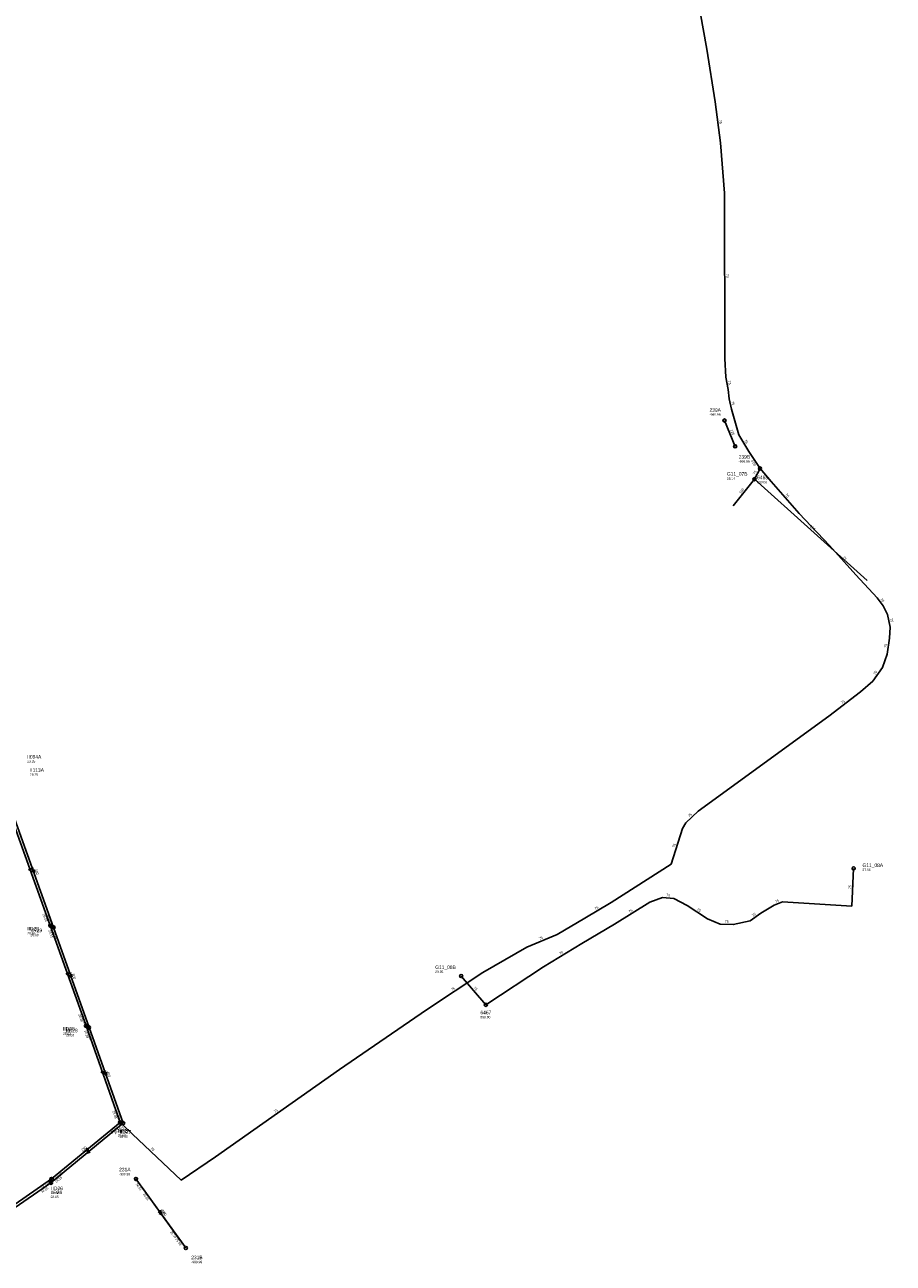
# Model space of a CAD drawing. Header units: metres. Extents: x 179992 to 198392, y 351761 to 369438.
# Tile 24 of 194: x 186561 to 187003, y 354162 to 354793. Entities that reach past the tile are written whole.
import ezdxf

# ---------------------------------------------------------------- set-up
doc = ezdxf.new("R2010")
doc.units = ezdxf.units.M

msp = doc.modelspace()

# ---------------------------------------------------------------- linework, layer by layer
at = {"layer": 'B-WE-RI-DRAINAGE-DRAIN', "linetype": 'Continuous'}
for points in [[(186922.777, 354578.479), (186917.346, 354591.69)], [(186640.22, 354173.949), (186621.172, 354200.317)]]:
    msp.add_lwpolyline(points, dxfattribs=at)
at = {"layer": 'B-WE-RI-DRAINAGE-DRAIN_PVC_400', "linetype": 'Continuous'}
msp.add_lwpolyline([(186642.887, 354170.262), (186617.495, 354205.387)], dxfattribs=at)
at = {"layer": 'B-WE-RI-DRAINAGE-RIOOLPUT_INSPECTIEPUT'}
for centre in [(186917.35, 354591.69), (186922.78, 354578.48), (186617.49, 354205.39), (186642.89, 354170.26)]:
    msp.add_circle(centre, 0.8, dxfattribs=at)
at = {"layer": 'B-WE-RI-DRAINAGE_STROMINGSRICHTING'}
for points in [[(186629.93, 354189.41), (186630.19, 354187.82), (186628.76, 354188.57)], [(186630.44, 354188.72), (186630.7, 354187.13), (186629.27, 354187.88)]]:
    msp.add_lwpolyline(points, dxfattribs=at)
at = {"layer": 'B-WE-RI-HWA-RIOOLLEIDING_BETON_300', "linetype": 'Continuous'}
for points in [[(186575.48, 354333.53), (186555.68, 354389.04)], [(186593.58, 354282.55), (186575.48, 354333.53)]]:
    msp.add_lwpolyline(points, dxfattribs=at)
at = {"layer": 'B-WE-RI-HWA-RIOOLLEIDING_BETON_400', "linetype": 'Continuous'}
for points in [[(186610.93, 354233.82), (186593.58, 354282.55)], [(186574.14, 354203.39), (186610.93, 354233.82)], [(186535.3, 354176.78), (186574.14, 354203.39)]]:
    msp.add_lwpolyline(points, dxfattribs=at)
at = {"layer": 'B-WE-RI-HWA-RIOOLPUT_INSPECTIEPUT'}
for centre in [(186575.48, 354333.53), (186593.58, 354282.55), (186610.93, 354233.82), (186574.14, 354203.39)]:
    msp.add_circle(centre, 0.8, dxfattribs=at)
at = {"layer": 'B-WE-RI-HWA_STROMINGSRICHTING'}
for points in [[(186565.77, 354362.88), (186565.58, 354361.29), (186564.42, 354362.4)], [(186584.73, 354309.64), (186584.53, 354308.04), (186583.37, 354309.16)], [(186602.45, 354259.78), (186602.26, 354258.18), (186601.09, 354259.3)], [(186593.19, 354220.08), (186592.54, 354218.6), (186594.1, 354218.97)]]:
    msp.add_lwpolyline(points, dxfattribs=at)
at = {"layer": 'B-WE-RI-PERSLEIDING-POMPPUT'}
for centre in [(186983.15, 354363.55), (186783.17, 354308.72)]:
    msp.add_circle(centre, 0.8, dxfattribs=at)
at = {"layer": 'B-WE-RI-PERSLEIDING-RIOOLPUT_INSPECTIEPUT'}
for centre in [(186935.48, 354567.23), (186795.74, 354294.08), (186609.4, 354234.14)]:
    msp.add_circle(centre, 0.8, dxfattribs=at)
at = {"layer": 'B-WE-RI-PERSLEIDING_PP_75', "linetype": 'Continuous'}
for points in [[(186880.69, 354910.41), (186891.261, 354866.394), (186898.182, 354834.286), (186903.373, 354808.33), (186908.372, 354780.836), (186912.602, 354753.919), (186915.294, 354733.155), (186917.409, 354707.391), (186917.601, 354623.179), (186917.986, 354613.759), (186919.139, 354607.414), (186919.716, 354602.799), (186920.869, 354597.416), (186924.715, 354584.342), (186929.714, 354575.882), (186935.48, 354567.23)], [(186935.48, 354567.23), (186941.057, 354560.694), (186955.477, 354544.351), (186970.858, 354528.009), (186984.317, 354513.012), (186995.083, 354501.284), (186998.16, 354497.246), (187000.467, 354492.824), (187001.813, 354486.48), (187001.428, 354480.904), (187000.275, 354472.637), (186997.775, 354465.907), (186992.969, 354458.986), (186986.624, 354453.41), (186970.474, 354441.105), (186903.95, 354392.655), (186897.606, 354386.694), (186895.875, 354383.81), (186890.107, 354365.738), (186859.537, 354346.127), (186846.271, 354338.244), (186832.043, 354329.976), (186816.662, 354323.439), (186794.167, 354310.558), (186765.52, 354291.524), (186721.107, 354261.146), (186658.044, 354216.733), (186640.548, 354204.812), (186609.4, 354234.14)], [(186932.62, 354561.8), (186935.48, 354567.23)], [(186795.74, 354294.08), (186825.122, 354313.442), (186844.733, 354325.362), (186861.268, 354335.168), (186879.34, 354346.319), (186885.685, 354348.818), (186891.453, 354348.242), (186898.375, 354344.589), (186908.757, 354337.859), (186915.102, 354335.168), (186921.831, 354334.975), (186930.483, 354336.898), (186935.866, 354340.743), (186942.595, 354344.781), (186946.825, 354346.511), (186982.202, 354344.396), (186983.15, 354363.55)], [(186783.17, 354308.72), (186795.74, 354294.08)]]:
    msp.add_lwpolyline(points, dxfattribs=at)
at = {"layer": 'B-WE-RI-VWA-POMPPUT'}
msp.add_circle((186932.62, 354561.8), 0.8, dxfattribs=at)
at = {"layer": 'B-WE-RI-VWA-RIOOLLEIDING', "linetype": 'Continuous'}
for points in [[(186921.83, 354548.16), (186932.62, 354561.8)], [(186990.12, 354510.12), (186932.62, 354561.8)], [(186573.85, 354334.42), (186553.98, 354389.81)], [(186592.04, 354283.37), (186573.85, 354334.42)], [(186609.4, 354234.14), (186592.04, 354283.37)], [(186574.48, 354205.41), (186609.4, 354234.14)], [(186535.54, 354178.47), (186574.48, 354205.41)]]:
    msp.add_lwpolyline(points, dxfattribs=at)
at = {"layer": 'B-WE-RI-VWA-RIOOLPUT_INSPECTIEPUT'}
for centre in [(186573.85, 354334.42), (186592.04, 354283.37), (186574.48, 354205.41)]:
    msp.add_circle(centre, 0.8, dxfattribs=at)
at = {"layer": 'B-WE-RI-VWA_STROMINGSRICHTING'}
for points in [[(186564.11, 354363.71), (186563.92, 354362.11), (186562.75, 354363.23)], [(186583.14, 354310.49), (186582.95, 354308.9), (186581.78, 354310.01)], [(186600.92, 354260.35), (186600.72, 354258.76), (186599.56, 354259.87)], [(186592.59, 354221.25), (186591.94, 354219.78), (186593.51, 354220.13)]]:
    msp.add_lwpolyline(points, dxfattribs=at)

# ---------------------------------------------------------------- texts
at = {"layer": 'B-WE-RI-DRAINAGE_AFM'}
for s, rotation, p in [('125', -67.65, (186920.19, 354586.83)), ('400', -54.14, (186629.91, 354189.52)), ('500', -54.16, (186630.43, 354188.83))]:
    msp.add_text(s, height=1.3, rotation=rotation, dxfattribs=at).set_placement(p)
at = {"layer": 'B-WE-RI-DRAINAGE_BOB'}
for s, rotation, p in [('26.01', -54.14, (186617.21, 354202.71)), ('26.01', -54.16, (186620.88, 354197.64)), ('25.58', -54.16, (186634.78, 354178.41)), ('25.58', -54.14, (186637.44, 354174.72))]:
    msp.add_text(s, height=1.2, rotation=rotation, dxfattribs=at).set_placement(p)
at = {"layer": 'B-WE-RI-DRAINAGE_PUTDEKSELNIVEAU'}
for p in [(186909.71, 354594.07), (186924.58, 354570.19), (186608.91, 354207.23), (186645.64, 354162.49)]:
    msp.add_text('-999.99', height=1.2, dxfattribs=at).set_placement(p)
at = {"layer": 'B-WE-RI-DRAINAGE_PUTNUMMER'}
for s, p in [('239A', (186909.71, 354596.11)), ('239B', (186924.58, 354572.23)), ('231A', (186608.91, 354209.27)), ('231B', (186645.64, 354164.53))]:
    msp.add_text(s, height=1.8, dxfattribs=at).set_placement(p)
at = {"layer": 'B-WE-RI-HWA_AFM'}
for s, rotation, p in [('300', -70.37, (186565.78, 354363.01)), ('300', -70.45, (186584.75, 354309.76)), ('400', -70.4, (186602.47, 354259.92)), ('400', 39.6, (186590.83, 354218.19))]:
    msp.add_text(s, height=1.3, rotation=rotation, dxfattribs=at).set_placement(p)
at = {"layer": 'B-WE-RI-HWA_BOB'}
for s, rotation, p in [('26.57', -70.37, (186571.5, 354339.33)), ('26.57', -70.45, (186574.45, 354331.04)), ('26.42', -70.45, (186589.61, 354288.36)), ('26.43', -70.4, (186592.56, 354280.06)), ('26.28', -70.4, (186606.95, 354239.62)), ('26.28', 39.6, (186606.84, 354228.1)), ('26.16', 39.6, (186576.83, 354203.28)), ('26.15', 34.42, (186569.55, 354198.06))]:
    msp.add_text(s, height=1.2, rotation=rotation, dxfattribs=at).set_placement(p)
at = {"layer": 'B-WE-RI-HWA_PUTDEKSELNIVEAU'}
for s, p in [('29.25', (186563.44, 354410.71)), ('28.68', (186563.74, 354329.03)), ('28.65', (186581.84, 354278.05)), ('28.68', (186608.18, 354226.95)), ('28.65', (186573.97, 354195.65))]:
    msp.add_text(s, height=1.2, dxfattribs=at).set_placement(p)
at = {"layer": 'B-WE-RI-HWA_PUTNUMMER'}
for s, p in [('II113A', (186563.44, 354412.75)), ('IIR29', (186563.74, 354331.07)), ('IIR28', (186581.84, 354280.09)), ('IIR27', (186608.18, 354228.99)), ('IIR26', (186573.97, 354197.69))]:
    msp.add_text(s, height=1.8, dxfattribs=at).set_placement(p)
at = {"layer": 'B-WE-RI-PERSLEIDING_AFM'}
for rotation, p in [(-82.61, (186914.59, 354744.66)), (-89.87, (186918.28, 354666.31)), (-79.7, (186919.14, 354611.76)), (-77.91, (186920.84, 354601.29)), (-59.42, (186927.36, 354581.43)), (62.22, (186932.87, 354563.96)), (-48.58, (186948.16, 354553.83)), (-48.09, (186977.49, 354521.8)), (-52.69, (186996.62, 354500.54)), (-78.02, (187001.68, 354490.85)), (82.06, (186999.93, 354475.86)), (55.22, (186994.14, 354462.04)), (37.3, (186977.25, 354447.25)), (43.22, (186899.48, 354389.54)), (72.3, (186891.93, 354374.02)), (-5.7, (186887.61, 354349.4)), (87.17, (186981.85, 354352.98)), (30.72, (186851.62, 354342.33)), (31.68, (186869, 354340.88)), (-32.95, (186903.11, 354342.44)), (22.24, (186943.44, 354345.97)), (-1.64, (186917.44, 354335.87)), (35.54, (186931.87, 354338.85)), (23.03, (186823.1, 354327.03)), (31.29, (186833.63, 354319.54)), (33.6, (186778.55, 354301.12)), (-49.35, (186789.37, 354302.7)), (35.16, (186688.29, 354238.98)), (-43.28, (186624.75, 354220.76))]:
    msp.add_text('75', height=1.3, rotation=rotation, dxfattribs=at).set_placement(p)
at = {"layer": 'B-WE-RI-PERSLEIDING_BOB'}
for s, rotation, p in [('0.00', -56.32, (186930.74, 354571.09)), ('25.52', -43.28, (186609.62, 354231.46))]:
    msp.add_text(s, height=1.2, rotation=rotation, dxfattribs=at).set_placement(p)
at = {"layer": 'B-WE-RI-PERSLEIDING_PUTDEKSELNIVEAU'}
for s, p in [('999.00', (186934, 354559.72)), ('27.66', (186987.66, 354362.25)), ('29.35', (186769.94, 354310.3)), ('999.00', (186792.99, 354287.21)), ('28.68', (186609.15, 354226.41))]:
    msp.add_text(s, height=1.2, dxfattribs=at).set_placement(p)
at = {"layer": 'B-WE-RI-PERSLEIDING_PUTNUMMER'}
for s, p in [('6468', (186934, 354561.76)), ('G11_08A', (186987.66, 354364.29)), ('G11_08B', (186769.94, 354312.34)), ('6467', (186792.99, 354289.25)), ('IID27', (186609.15, 354228.45))]:
    msp.add_text(s, height=1.8, dxfattribs=at).set_placement(p)
at = {"layer": 'B-WE-RI-VWA_AFM'}
for s, rotation, p in [('160', 51.65, (186925.64, 354554.23)), ('160', -41.95, (186960.74, 354537.58)), ('250', -70.27, (186564.12, 354363.86)), ('250', -70.39, (186583.14, 354310.64)), ('250', -70.58, (186600.94, 354260.48)), ('250', 39.45, (186590.24, 354219.38))]:
    msp.add_text(s, height=1.3, rotation=rotation, dxfattribs=at).set_placement(p)
at = {"layer": 'B-WE-RI-VWA_BOB'}
for s, rotation, p in [('26.55', -70.27, (186569.86, 354340.21)), ('26.55', -70.39, (186572.83, 354331.93)), ('26.28', -70.39, (186588.06, 354289.17)), ('26.28', -70.58, (186591.01, 354280.89)), ('26.06', -70.58, (186605.44, 354239.95)), ('26.04', 39.45, (186605.29, 354228.43)), ('25.89', 39.45, (186577.17, 354205.29)), ('25.86', 34.68, (186569.91, 354200.06))]:
    msp.add_text(s, height=1.2, rotation=rotation, dxfattribs=at).set_placement(p)
at = {"layer": 'B-WE-RI-VWA_PUTDEKSELNIVEAU'}
for s, p in [('28.14', (186918.56, 354561.54)), ('29.25', (186562.07, 354417.45)), ('28.65', (186562.11, 354329.92)), ('28.63', (186580.3, 354278.87)), ('28.66', (186574.31, 354197.67))]:
    msp.add_text(s, height=1.2, dxfattribs=at).set_placement(p)
at = {"layer": 'B-WE-RI-VWA_PUTNUMMER'}
for s, p in [('G11_07B', (186918.56, 354563.58)), ('II094A', (186562.07, 354419.49)), ('IID29', (186562.11, 354331.96)), ('IID28', (186580.3, 354280.91)), ('IID26', (186574.31, 354199.71))]:
    msp.add_text(s, height=1.8, dxfattribs=at).set_placement(p)

doc.saveas('drawing.dxf')
